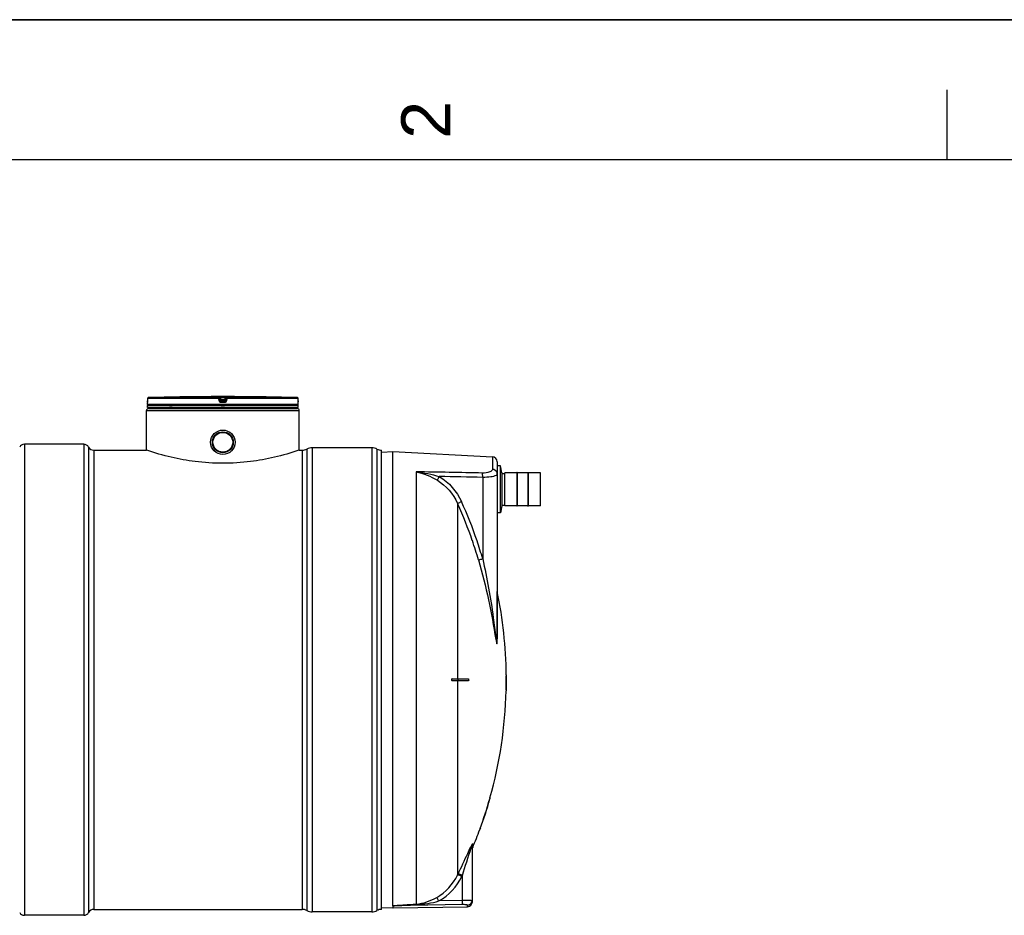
# Model space of a CAD drawing. Header units: millimetres. Extents: x 0 to 297, y 0 to 210.
# Tile 16 of 27: x 157 to 227, y 146 to 210. Entities that reach past the tile are written whole.
import ezdxf

# ---------------------------------------------------------------- set-up
doc = ezdxf.new("R2010")
doc.units = ezdxf.units.MM
doc.header["$LTSCALE"] = 16.335
doc.layers.get('0').update_dxf_attribs({"linetype": 'CONTINUOUS'})
for name, color, linetype in [('01_GLOBAL', 7, 'CONTINUOUS'), ('08_SURFACES', 7, 'CONTINUOUS'), ('AXES_REF', 7, 'CONTINUOUS')]:
    doc.layers.add(name, color=color, linetype=linetype)
doc.styles.add('TEXTSTYLE_2', font='arial.ttf')

# ---------------------------------------------------------------- blocks, each defined once
blk = doc.blocks.new('MARGEA4_BL0', base_point=(148.514, 105.014))
at = {"color": 7, "linetype": 'Continuous'}
for p, q in [((297.014, 210.014), (0.014, 210.014)), ((222.764, 205.014), (222.764, 200.014)), ((287.014, 200.014), (10.014, 200.014))]:
    blk.add_line(p, q, dxfattribs=at)
at = {"color": 7, "linetype": 'Continuous', "style": 'TEXTSTYLE_2', "oblique": 0.00002}
blk.add_text('2', height=3.5, rotation=90, dxfattribs=at).set_placement((187.389, 201.514))

msp = doc.modelspace()

# ---------------------------------------------------------------- linework, layer by layer
at = {"color": 7, "linetype": 'Continuous'}
for p, q in [((0, 210), (297, 210)), ((168.984, 183.135), (168.843, 183.134)), ((168.943, 183.135), (168.925, 183.135)), ((168.984, 183.135), (168.943, 183.135)), ((168.984, 183.135), (168.984, 183.135)), ((168.984, 183.135), (168.984, 183.135)), ((173.516, 183.134), (173.375, 183.135)), ((173.376, 183.135), (173.375, 183.135)), ((173.408, 183.135), (173.376, 183.135)), ((165.805, 182.581), (165.805, 182.724)), ((176.554, 182.511), (165.805, 182.511)), ((165.805, 182.369), (165.805, 182.511)), ((165.81, 182.772), (165.809, 182.765)), ((165.809, 182.765), (165.809, 182.758)), ((165.809, 182.758), (165.809, 182.751)), ((165.811, 182.801), (165.81, 182.791)), ((165.81, 182.791), (165.81, 182.781)), ((165.81, 182.781), (165.81, 182.772)), ((165.812, 183.008), (165.811, 182.849)), ((165.811, 182.849), (165.811, 182.836)), ((165.811, 182.836), (165.811, 182.824)), ((165.811, 182.824), (165.811, 182.812)), ((165.811, 182.812), (165.811, 182.801)), ((165.833, 182.511), (165.833, 182.514)), ((176.525, 182.511), (176.525, 182.514)), ((176.548, 182.837), (176.547, 183.008)), ((176.548, 182.825), (176.548, 182.84)), ((176.548, 182.814), (176.548, 182.829)), ((176.548, 182.804), (176.548, 182.817)), ((176.549, 182.794), (176.548, 182.807)), ((176.549, 182.783), (176.548, 182.797)), ((176.549, 182.774), (176.549, 182.785)), ((176.549, 182.767), (176.549, 182.776)), ((176.55, 182.76), (176.549, 182.769)), ((176.55, 182.754), (176.55, 182.762)), ((176.551, 182.745), (176.55, 182.758)), ((176.55, 182.747), (176.55, 182.751)), ((176.551, 182.743), (176.55, 182.747)), ((176.554, 182.581), (176.554, 182.724)), ((176.554, 182.369), (176.554, 182.511)), ((176.554, 182.369), (165.805, 182.369)), ((165.876, 182.299), (165.876, 182.369)), ((165.876, 182.299), (176.483, 182.299)), ((176.483, 182.299), (176.483, 182.369)), ((161.987, 179.329), (165.734, 179.329)), ((165.756, 179.321), (165.734, 179.329)), ((176.624, 179.329), (176.603, 179.321)), ((176.624, 179.329), (176.837, 179.329)), ((181.787, 179.505), (177.544, 179.505)), ((182.494, 146.602), (182.494, 179.329)), ((182.496, 179.187), (183.3, 179.23)), ((183.3, 179.23), (190.39, 178.858)), ((183.3, 146.856), (183.3, 179.23)), ((190.725, 178.505), (190.725, 165.886)), ((191.065, 177.715), (191.065, 175.364)), ((191.065, 177.671), (191.262, 177.671)), ((191.262, 175.366), (191.262, 177.713)), ((192.132, 177.721), (191.269, 177.721)), ((192.16, 177.749), (192.132, 177.749)), ((192.132, 177.749), (192.132, 175.33)), ((192.16, 177.749), (192.16, 175.33)), ((192.91, 177.721), (192.16, 177.721)), ((192.91, 177.749), (192.938, 177.749)), ((192.91, 177.749), (192.91, 175.33)), ((192.938, 177.749), (192.938, 175.33)), ((193.801, 177.721), (192.938, 177.721)), ((193.808, 175.366), (193.808, 177.713)), ((191.065, 175.408), (191.262, 175.408)), ((192.132, 175.359), (191.269, 175.359)), ((192.16, 175.33), (192.132, 175.33)), ((192.91, 175.359), (192.16, 175.359)), ((192.91, 175.33), (192.938, 175.33)), ((193.801, 175.359), (192.938, 175.359)), ((188.957, 147.147), (188.957, 151.145)), ((182.496, 146.743), (183.301, 146.701)), ((183.3, 146.856), (183.301, 146.853)), ((183.301, 146.853), (183.301, 146.701)), ((183.306, 146.701), (188.61, 146.794)), ((181.787, 146.425), (177.544, 146.425))]:
    msp.add_line(p, q, dxfattribs=at)
at = {"color": 9, "linetype": 'Continuous'}
for p, q in [((170.905, 183.078), (170.905, 183.134)), ((171.047, 183.135), (171.047, 183.064)), ((171.047, 183.135), (171.179, 183.135)), ((171.179, 183.135), (171.312, 183.135)), ((171.312, 183.135), (171.312, 183.064)), ((171.454, 183.134), (171.454, 183.078)), ((173.375, 183.135), (173.375, 183.135)), ((165.806, 182.725), (165.805, 182.724)), ((176.554, 182.581), (165.805, 182.581)), ((165.812, 183.008), (165.811, 182.849)), ((165.811, 182.849), (165.811, 182.849)), ((170.901, 183.008), (165.812, 183.008)), ((165.812, 183.008), (165.812, 183.008)), ((165.833, 182.514), (165.856, 182.514)), ((170.905, 183.078), (165.881, 183.078)), ((167.366, 182.514), (167.559, 182.514)), ((170.921, 182.849), (170.901, 183.008)), ((170.975, 183.016), (170.975, 183.072)), ((170.995, 182.913), (170.975, 183.072)), ((170.995, 182.857), (170.975, 183.016)), ((170.995, 182.913), (170.995, 182.857)), ((170.995, 182.913), (170.996, 182.908)), ((171.065, 182.922), (171.047, 183.064)), ((171.312, 183.064), (171.047, 183.064)), ((171.064, 182.851), (171.065, 182.851)), ((171.179, 182.724), (171.064, 182.725)), ((171.294, 182.922), (171.065, 182.922)), ((171.065, 182.922), (171.065, 182.795)), ((171.294, 182.851), (171.065, 182.851)), ((171.179, 182.795), (171.065, 182.795)), ((171.066, 182.514), (171.293, 182.514)), ((171.294, 182.795), (171.179, 182.795)), ((171.295, 182.725), (171.179, 182.724)), ((171.312, 183.064), (171.294, 182.922)), ((171.294, 182.795), (171.294, 182.922)), ((171.295, 182.851), (171.294, 182.851)), ((171.364, 182.913), (171.363, 182.908)), ((171.384, 183.072), (171.364, 182.913)), ((171.384, 183.016), (171.364, 182.857)), ((171.364, 182.857), (171.364, 182.913)), ((171.384, 183.072), (171.384, 183.016)), ((171.458, 183.008), (171.438, 182.849)), ((176.478, 183.078), (171.454, 183.078)), ((176.547, 183.008), (171.458, 183.008)), ((176.503, 182.514), (176.525, 182.514)), ((176.547, 183.008), (176.547, 183.008)), ((176.548, 182.849), (176.547, 183.008)), ((176.548, 182.849), (176.548, 182.849)), ((176.554, 182.724), (176.553, 182.725)), ((176.837, 179.329), (176.837, 146.602)), ((177.169, 179.412), (177.169, 146.519)), ((177.544, 179.505), (177.544, 146.425)), ((181.787, 179.505), (181.787, 146.425)), ((182.161, 179.412), (182.161, 146.519)), ((190.39, 178.858), (190.39, 177.965)), ((184.945, 177.792), (184.945, 146.981)), ((191.269, 175.359), (191.269, 177.721)), ((193.801, 175.359), (193.801, 177.721)), ((189.692, 177.388), (189.692, 171.589)), ((187.9, 175.538), (187.925, 175.481)), ((187.9, 175.538), (187.925, 175.481)), ((190.732, 165.853), (190.732, 169.252)), ((188.984, 151.278), (188.984, 151.018)), ((187.9, 149.044), (187.936, 149.118)), ((188.214, 148.947), (188.25, 149.022)), ((188.25, 147.231), (188.25, 149.022)), ((183.306, 146.853), (183.301, 146.853)), ((188.256, 146.943), (183.306, 146.853)), ((183.306, 146.701), (183.306, 146.853)), ((188.25, 147.231), (186.579, 147.201)), ((188.61, 146.794), (188.61, 146.901))]:
    msp.add_line(p, q, dxfattribs=at)
at = {"color": 7, "linetype": 'Continuous'}
for points in [[(168.925, 183.135), (168.904, 183.134), (168.892, 183.134)], [(173.444, 183.134), (173.424, 183.135), (173.415, 183.135)], [(165.809, 182.751), (165.808, 182.746), (165.808, 182.744), (165.808, 182.742), (165.808, 182.741), (165.808, 182.739), (165.808, 182.738), (165.808, 182.737), (165.808, 182.737)], [(176.551, 182.738), (176.551, 182.738), (176.551, 182.737), (176.551, 182.736), (176.551, 182.737), (176.551, 182.737), (176.551, 182.738), (176.551, 182.739), (176.551, 182.74), (176.551, 182.741), (176.551, 182.743)]]:
    msp.add_lwpolyline(points, dxfattribs=at)
at = {"color": 9, "linetype": 'Continuous'}
msp.add_lwpolyline([(190.732, 165.853), (190.731, 165.857), (190.729, 165.861), (190.728, 165.864), (190.727, 165.868), (190.726, 165.872), (190.726, 165.875), (190.725, 165.879), (190.725, 165.883), (190.725, 165.886)], dxfattribs=at)
at = {"color": 7, "linetype": 'Continuous'}
for radius in [0.87, 0.746]:
    msp.add_circle((171.179, 179.894), radius, dxfattribs=at)
for centre, radius, start, end in [((171.18, -21.114), 204.261, 90.65549, 91.48637), ((171.179, -21.111), 204.258, 89.3842, 90.6158), ((171.179, -21.111), 204.258, 88.51363, 89.34452), ((165.876, 182.724), 0.0707, 162.87448, 180), ((165.876, 182.581), 0.0707, 180, 235.73564), ((165.883, 183.008), 0.0707, 91.48637, 179.62893), ((165.852, 182.514), 0.0184, 148.62171, 180), ((176.476, 183.008), 0.0707, 0.47139, 88.50968), ((176.483, 182.581), 0.0707, 304.26436, 360), ((176.507, 182.514), 0.0184, 0, 31.37829), ((176.483, 182.724), 0.0707, 0, 17.12565), ((176.837, 180.036), 0.707, 270, 298.07249), ((177.544, 178.71), 0.796, 90, 118.07249), ((181.787, 178.71), 0.796, 61.92751, 90), ((182.494, 180.036), 0.707, 241.92751, 270), ((190.371, 178.505), 0.354, 0, 87), ((191.269, 177.713), 0.00707, 90, 180), ((193.801, 177.713), 0.00707, 0, 90), ((191.269, 175.366), 0.00707, 180, 270), ((193.801, 175.366), 0.00707, 270, 360), ((188.603, 147.147), 0.354, 271, 360), ((176.837, 145.895), 0.707, 61.92751, 90), ((177.544, 147.221), 0.796, 241.92751, 270), ((181.787, 147.221), 0.796, 270, 298.07249), ((182.494, 145.895), 0.707, 90, 118.07249)]:
    msp.add_arc(centre, radius, start, end, dxfattribs=at)
at = {"color": 9, "linetype": 'Continuous'}
for centre, radius, start, end in [((163.392, 182.86), 2.419, 357.85236, 359.726), ((165.884, 183.005), 0.0737, 112.01648, 113.76901), ((165.884, 183.005), 0.0733, 106.67488, 112.02116), ((165.884, 183.006), 0.0721, 102.77751, 106.67429), ((165.883, 183.008), 0.0705, 99.31344, 102.77746), ((165.883, 183.011), 0.0672, 91.54035, 99.35142), ((171.763, 177.334), 5.631, 97.11548, 97.47489), ((170.596, 177.334), 5.631, 82.52511, 82.88452), ((176.476, 183.011), 0.0673, 80.77303, 88.46162), ((176.476, 183.008), 0.07, 79.08428, 80.81472), ((176.475, 183.007), 0.0717, 73.52092, 79.07067), ((176.475, 183.005), 0.0729, 71.97966, 73.5335), ((176.475, 183.005), 0.0735, 65.34706, 71.97453), ((176.475, 183.005), 0.0731, 58.80204, 65.35741), ((179.001, 182.861), 2.453, 180.28324, 182.05321), ((160.911, 163.255), 29.652, 18.95632, 24.35031), ((160.886, 163.243), 29.991, 18.71813, 24.46984), ((160.928, 163.262), 29.634, 16.15397, 18.95452), ((160.904, 163.25), 29.971, 16.15397, 18.7161), ((194.103, 148.485), 5.852, 152.97971, 154.05481), ((191.575, 149.772), 3.015, 152.0081, 152.94282), ((188.725, 150.309), 3.069, 272.3448, 273.0337), ((188.606, 147.253), 0.351, 339.67961, 345.1144), ((188.604, 147.253), 0.353, 345.10838, 352.48322), ((188.61, 147.252), 0.347, 352.46954, 359.97748)]:
    msp.add_arc(centre, radius, start, end, dxfattribs=at)
for points, knots in [([(170.905, 183.134), (170.905, 183.137), (170.927, 183.13), (170.949, 183.137), (170.997, 183.134), (171.029, 183.135), (171.047, 183.135)], [0, 0, 0, 0, 0.076793, 0.294399, 0.618544, 1, 1, 1, 1]), ([(171.312, 183.135), (171.33, 183.135), (171.362, 183.134), (171.41, 183.137), (171.432, 183.13), (171.454, 183.137), (171.454, 183.134)], [0, 0, 0, 0, 0.380898, 0.704707, 0.922316, 1, 1, 1, 1]), ([(165.81, 182.769), (165.809, 182.758), (165.804, 182.749), (165.81, 182.725), (165.806, 182.725)], [0, 0, 0, 0, 0.737028, 1, 1, 1, 1]), ([(165.806, 182.725), (165.806, 182.727), (165.807, 182.731), (165.807, 182.735), (165.808, 182.738)], [0, 0, 0, 0, 0.497733, 1, 1, 1, 1]), ([(170.901, 183.008), (170.901, 183.024), (170.907, 183.043), (170.898, 183.075), (170.905, 183.078)], [0, 0, 0, 0, 0.696676, 1, 1, 1, 1]), ([(170.901, 183.008), (170.918, 183.01), (170.945, 183.011), (170.963, 183.017), (170.975, 183.014), (170.975, 183.016)], [0, 0, 0, 0, 0.702528, 0.921269, 1, 1, 1, 1]), ([(170.921, 182.849), (170.939, 182.851), (170.963, 182.856), (170.985, 182.854), (170.994, 182.859), (170.995, 182.857)], [0, 0, 0, 0, 0.703014, 0.921451, 1, 1, 1, 1]), ([(171.064, 182.725), (171.03, 182.725), (170.96, 182.75), (170.926, 182.815), (170.921, 182.849)], [0, 0, 0, 0, 0.499748, 1, 1, 1, 1]), ([(170.975, 183.072), (170.975, 183.074), (170.987, 183.068), (171.005, 183.072), (171.031, 183.066), (171.047, 183.064)], [0, 0, 0, 0, 0.078331, 0.297814, 1, 1, 1, 1]), ([(171.03, 182.918), (171.022, 182.917), (171.014, 182.912), (170.995, 182.916), (170.995, 182.913)], [0, 0, 0, 0, 0.731988, 1, 1, 1, 1]), ([(171.064, 182.725), (171.064, 182.741), (171.068, 182.763), (171.061, 182.79), (171.065, 182.795)], [0, 0, 0, 0, 0.697837, 1, 1, 1, 1]), ([(171.295, 182.725), (171.295, 182.741), (171.291, 182.763), (171.298, 182.79), (171.294, 182.795)], [0, 0, 0, 0, 0.697838, 1, 1, 1, 1]), ([(171.438, 182.849), (171.433, 182.815), (171.399, 182.75), (171.329, 182.725), (171.295, 182.725)], [0, 0, 0, 0, 0.498891, 1, 1, 1, 1]), ([(171.312, 183.064), (171.328, 183.066), (171.354, 183.072), (171.372, 183.068), (171.384, 183.074), (171.384, 183.072)], [0, 0, 0, 0, 0.703406, 0.922256, 1, 1, 1, 1]), ([(171.364, 182.913), (171.364, 182.916), (171.345, 182.912), (171.337, 182.917), (171.329, 182.918)], [0, 0, 0, 0, 0.268012, 1, 1, 1, 1]), ([(171.438, 182.849), (171.42, 182.851), (171.396, 182.856), (171.374, 182.854), (171.365, 182.859), (171.364, 182.857)], [0, 0, 0, 0, 0.703014, 0.921451, 1, 1, 1, 1]), ([(171.458, 183.008), (171.441, 183.01), (171.414, 183.011), (171.396, 183.017), (171.384, 183.014), (171.384, 183.016)], [0, 0, 0, 0, 0.702528, 0.921269, 1, 1, 1, 1]), ([(171.458, 183.008), (171.458, 183.024), (171.452, 183.043), (171.461, 183.075), (171.454, 183.078)], [0, 0, 0, 0, 0.696676, 1, 1, 1, 1]), ([(176.553, 182.725), (176.548, 182.725), (176.555, 182.75), (176.55, 182.761), (176.549, 182.773)], [0, 0, 0, 0, 0.262647, 1, 1, 1, 1]), ([(176.553, 182.725), (176.553, 182.727), (176.552, 182.731), (176.552, 182.735), (176.551, 182.738)], [0, 0, 0, 0, 0.497732, 1, 1, 1, 1]), ([(190.39, 177.965), (190.39, 177.876), (190.097, 177.705), (189.854, 177.696), (189.68, 177.699)], [0, 0, 0, 0, 0.338359, 1, 1, 1, 1]), ([(189.692, 177.388), (189.693, 177.421), (189.692, 177.524), (189.693, 177.629), (189.68, 177.699)], [0, 0, 0, 0, 0.315006, 1, 1, 1, 1]), ([(190.645, 177.536), (190.534, 177.47), (190.207, 177.405), (189.887, 177.385), (189.692, 177.388)], [0, 0, 0, 0, 0.398951, 1, 1, 1, 1]), ([(190.725, 177.632), (190.725, 177.646), (190.723, 177.674), (190.717, 177.702), (190.714, 177.716)], [0, 0, 0, 0, 0.498517, 1, 1, 1, 1]), ([(186.462, 177.187), (186.468, 177.202), (186.511, 177.292), (186.56, 177.379), (186.601, 177.451)], [0, 0, 0, 0, 0.163359, 1, 1, 1, 1]), ([(187.9, 175.538), (187.912, 175.543), (188.007, 175.586), (188.101, 175.628), (188.183, 175.666)], [0, 0, 0, 0, 0.130533, 1, 1, 1, 1]), ([(189.392, 171.507), (189.405, 171.51), (189.506, 171.536), (189.605, 171.564), (189.692, 171.589)], [0, 0, 0, 0, 0.130961, 1, 1, 1, 1]), ([(189.392, 171.507), (189.663, 170.57), (190.151, 168.697), (190.463, 166.787), (190.628, 165.843)], [0, 0, 0, 0, 0.504281, 1, 1, 1, 1]), ([(189.692, 171.589), (189.999, 170.201), (190.339, 168.338), (190.569, 166.462), (190.628, 165.997)], [0, 0, 0, 0, 0.752036, 1, 1, 1, 1]), ([(190.628, 165.997), (190.646, 165.857), (190.69, 165.336), (190.725, 165.783), (190.725, 165.886)], [0, 0, 0, 0, 0.578058, 1, 1, 1, 1]), ([(190.628, 165.843), (190.646, 165.74), (190.726, 165.334), (190.732, 165.748), (190.732, 165.853)], [0, 0, 0, 0, 0.499178, 1, 1, 1, 1]), ([(187.936, 149.118), (188.17, 149.605), (188.469, 150.249), (188.766, 150.893), (188.841, 151.045)], [0, 0, 0, 0, 0.761227, 1, 1, 1, 1]), ([(188.871, 150.971), (188.876, 150.985), (188.885, 151.013), (188.895, 151.04), (188.9, 151.054)], [0, 0, 0, 0, 0.511748, 1, 1, 1, 1]), ([(188.9, 151.054), (188.907, 151.072), (188.908, 151.093), (188.957, 151.162), (188.957, 151.145)], [0, 0, 0, 0, 0.52687, 1, 1, 1, 1]), ([(188.912, 151.187), (188.922, 151.205), (188.929, 151.226), (188.984, 151.296), (188.984, 151.278)], [0, 0, 0, 0, 0.524126, 1, 1, 1, 1]), ([(188.214, 148.947), (188.147, 148.979), (188.052, 149.008), (187.931, 149.063), (187.9, 149.044)], [0, 0, 0, 0, 0.666101, 1, 1, 1, 1]), ([(188.25, 149.022), (188.183, 149.053), (188.088, 149.082), (187.967, 149.137), (187.936, 149.118)], [0, 0, 0, 0, 0.665943, 1, 1, 1, 1]), ([(186.579, 147.201), (186.546, 147.258), (186.492, 147.338), (186.442, 147.429), (186.414, 147.447)], [0, 0, 0, 0, 0.658849, 1, 1, 1, 1]), ([(183.3, 146.856), (183.429, 146.887), (183.704, 146.888), (184.25, 146.939), (184.667, 146.962), (184.945, 146.981)], [0, 0, 0, 0, 0.24151, 0.493459, 1, 1, 1, 1]), ([(183.306, 146.853), (183.307, 146.864), (183.358, 146.853), (183.412, 146.866), (183.545, 146.867), (183.713, 146.879), (183.921, 146.887), (184.197, 146.9), (184.543, 146.915), (184.82, 146.927), (184.959, 146.932)], [0, 0, 0, 0, 0.020129, 0.059116, 0.122152, 0.246811, 0.372019, 0.497509, 0.748698, 1, 1, 1, 1]), ([(184.959, 146.932), (184.957, 146.943), (184.953, 146.959), (184.948, 146.975), (184.945, 146.981)], [0, 0, 0, 0, 0.626709, 1, 1, 1, 1]), ([(188.85, 147.243), (188.813, 147.241), (188.613, 147.235), (188.413, 147.233), (188.25, 147.231)], [0, 0, 0, 0, 0.187344, 1, 1, 1, 1]), ([(188.256, 146.943), (188.256, 146.954), (188.253, 147.05), (188.252, 147.146), (188.25, 147.231)], [0, 0, 0, 0, 0.111817, 1, 1, 1, 1]), ([(188.61, 146.901), (188.61, 146.935), (188.424, 146.924), (188.341, 146.944), (188.256, 146.943)], [0, 0, 0, 0, 0.285221, 1, 1, 1, 1]), ([(188.957, 147.252), (188.957, 147.246), (188.92, 147.251), (188.905, 147.245), (188.887, 147.244)], [0, 0, 0, 0, 0.257506, 1, 1, 1, 1])]:
    msp.add_open_spline(points, degree=3, knots=knots, dxfattribs=at)
for points in [[(170.905, 183.134), (170.936, 183.134), (170.971, 183.103), (170.975, 183.072)], [(171.454, 183.134), (171.423, 183.134), (171.388, 183.103), (171.384, 183.072)], [(165.812, 183.008), (165.812, 183.033), (165.831, 183.062), (165.855, 183.072)], [(170.905, 183.078), (170.936, 183.078), (170.971, 183.047), (170.975, 183.016)], [(171.065, 182.795), (171.034, 182.795), (170.999, 182.826), (170.995, 182.857)], [(171.364, 182.857), (171.36, 182.826), (171.325, 182.795), (171.294, 182.795)], [(171.384, 183.016), (171.388, 183.047), (171.423, 183.078), (171.454, 183.078)], [(176.547, 183.008), (176.547, 183.031), (176.532, 183.056), (176.513, 183.068)], [(189.68, 177.699), (188.102, 177.731), (186.523, 177.762), (184.945, 177.792)], [(184.945, 177.792), (185.478, 177.683), (185.992, 177.461), (186.462, 177.187)], [(184.945, 177.792), (185.505, 177.731), (186.061, 177.612), (186.601, 177.451)], [(190.714, 177.716), (190.678, 177.847), (190.526, 177.959), (190.39, 177.965)], [(190.725, 177.632), (190.725, 177.59), (190.681, 177.557), (190.645, 177.536)], [(186.462, 177.187), (187.091, 176.819), (187.603, 176.204), (187.9, 175.538)], [(186.601, 177.451), (187.289, 177.053), (187.854, 176.389), (188.183, 175.666)], [(189.692, 177.388), (188.662, 177.41), (187.631, 177.431), (186.601, 177.451)], [(188.25, 149.022), (188.458, 149.671), (188.649, 150.327), (188.871, 150.971)], [(188.957, 151.145), (188.957, 151.19), (188.967, 151.236), (188.984, 151.278)], [(186.414, 147.447), (187.048, 147.802), (187.585, 148.389), (187.9, 149.044)], [(186.579, 147.201), (187.276, 147.589), (187.866, 148.23), (188.214, 148.947)], [(184.945, 146.981), (185.458, 147.015), (185.965, 147.197), (186.414, 147.447)], [(184.959, 146.932), (185.506, 146.955), (186.052, 147.051), (186.579, 147.201)], [(188.61, 146.901), (188.742, 146.903), (188.889, 147.006), (188.935, 147.131)]]:
    msp.add_open_spline(points, degree=3, dxfattribs=at)
at = {"color": 7, "linetype": 'Continuous'}
for points in [[(170.996, 182.908), (171.001, 182.879), (171.035, 182.851), (171.064, 182.851)], [(171.363, 182.908), (171.358, 182.879), (171.324, 182.851), (171.295, 182.851)]]:
    msp.add_open_spline(points, degree=3, dxfattribs=at)
msp.add_open_spline([(176.603, 179.321), (176.028, 179.131), (174.892, 178.807), (173.078, 178.476), (171.179, 178.353), (169.281, 178.476), (167.467, 178.807), (166.331, 179.131), (165.756, 179.321)], degree=3, knots=[0, 0, 0, 0, 0.164403, 0.320375, 0.5, 0.679625, 0.835597, 1, 1, 1, 1], dxfattribs=at)
at = {"layer": '01_GLOBAL', "color": 9, "linetype": 'Continuous'}
msp.add_line((165.734, 182.157), (176.624, 182.157), dxfattribs=at)
at = {"layer": '01_GLOBAL', "color": 7, "linetype": 'Continuous'}
for p, q in [((165.734, 179.329), (165.734, 182.157)), ((165.876, 182.299), (176.483, 182.299)), ((176.624, 179.329), (176.624, 182.157))]:
    msp.add_line(p, q, dxfattribs=at)
for centre, start, end in [((165.876, 182.157), 90, 180), ((176.483, 182.157), 0, 90)]:
    msp.add_arc(centre, 0.141, start, end, dxfattribs=at)
at = {"layer": '08_SURFACES', "color": 9, "linetype": 'Continuous'}
for p, q in [((187.9, 175.538), (187.9, 163.036)), ((187.9, 162.895), (187.9, 149.044)), ((187.912, 163.036), (187.912, 162.895)), ((191.374, 163.248), (191.388, 163.248)), ((191.367, 162.258), (191.382, 162.258)), ((190.208, 154.48), (190.193, 154.48)), ((189.522, 152.358), (189.507, 152.358))]:
    msp.add_line(p, q, dxfattribs=at)
at = {"layer": '08_SURFACES', "color": 7, "linetype": 'Continuous'}
for p, q in [((187.526, 163.036), (188.661, 163.036)), ((188.661, 162.895), (187.526, 162.895)), ((191.357, 163.036), (191.389, 163.036)), ((191.357, 162.895), (191.389, 162.895)), ((191.373, 163.319), (191.388, 163.319)), ((191.373, 163.319), (191.374, 163.248)), ((191.388, 163.248), (191.388, 163.319)), ((191.367, 162.258), (191.366, 162.187)), ((191.366, 162.187), (191.38, 162.187)), ((191.38, 162.187), (191.382, 162.258)), ((190.196, 154.489), (190.193, 154.48)), ((190.201, 154.507), (190.196, 154.489)), ((190.213, 154.55), (190.201, 154.507)), ((190.208, 154.48), (190.228, 154.549)), ((190.213, 154.55), (190.228, 154.55)), ((190.225, 154.541), (190.227, 154.546)), ((190.228, 154.549), (190.228, 154.55)), ((189.482, 152.288), (189.481, 152.287)), ((189.481, 152.287), (189.496, 152.287)), ((189.487, 152.302), (189.483, 152.293)), ((189.532, 152.386), (189.495, 152.284)), ((189.532, 152.386), (189.497, 152.289))]:
    msp.add_line(p, q, dxfattribs=at)
for points in [[(190.208, 154.48), (190.212, 154.492), (190.215, 154.504), (190.218, 154.516), (190.221, 154.526), (190.223, 154.534)], [(189.483, 152.293), (189.482, 152.29), (189.482, 152.288)], [(189.507, 152.358), (189.504, 152.349), (189.5, 152.34), (189.497, 152.331), (189.494, 152.322), (189.491, 152.315), (189.487, 152.302)], [(189.496, 152.287), (189.497, 152.288), (189.498, 152.291), (189.5, 152.296)], [(189.502, 152.303), (189.505, 152.312), (189.509, 152.322), (189.513, 152.333)], [(189.513, 152.333), (189.517, 152.345), (189.522, 152.358)]]:
    msp.add_lwpolyline(points, dxfattribs=at)
for radius, start, end in [(31.044, 0.65259, 11.68403), (31.043, 358.69474, 359.86949), (31.043, 0.13051, 0.52207), (31.058, 358.69534, 359.86954), (31.058, 0.13046, 0.52183), (31.058, 359.86954, 0.21743), (31.044, 344.27202, 358.56419), (31.043, 340.02034, 344.13634), (31.058, 340.02983, 344.14375), (31.044, 337.36465, 339.88146)]:
    msp.add_arc((160.332, 162.965), radius, start, end, dxfattribs=at)
for points, knots in [([(187.496, 163.022), (187.476, 163.004), (187.452, 162.945), (187.501, 162.895), (187.526, 162.895)], [0, 0, 0, 0, 0.528162, 1, 1, 1, 1]), ([(187.544, 162.895), (187.515, 162.895), (187.461, 162.96), (187.512, 163.036), (187.544, 163.036)], [0, 0, 0, 0, 0.472816, 1, 1, 1, 1]), ([(187.526, 163.036), (187.521, 163.036), (187.51, 163.033), (187.501, 163.026), (187.496, 163.022)], [0, 0, 0, 0, 0.454373, 1, 1, 1, 1]), ([(191.371, 162.895), (191.349, 162.895), (191.376, 162.939), (191.366, 163.011), (191.37, 162.992), (191.371, 162.989)], [0, 0, 0, 0, 0.607592, 0.919925, 1, 1, 1, 1]), ([(191.357, 163.036), (191.352, 163.036), (191.36, 163.011), (191.355, 163), (191.355, 162.99)], [0, 0, 0, 0, 0.3171, 1, 1, 1, 1]), ([(191.355, 162.99), (191.355, 162.978), (191.351, 162.94), (191.356, 162.959), (191.356, 162.961)], [0, 0, 0, 0, 0.827981, 1, 1, 1, 1])]:
    msp.add_open_spline(points, degree=3, knots=knots, dxfattribs=at)
msp.add_open_spline([(188.661, 163.036), (188.709, 163.036), (188.709, 162.895), (188.661, 162.895)], degree=3, dxfattribs=at)
at = {"layer": 'AXES_REF', "color": 7, "linetype": 'Continuous'}
for p, q in [((161.279, 179.753), (157.037, 179.753)), ((190.954, 178.211), (190.725, 178.211)), ((190.954, 174.869), (190.954, 178.211)), ((191.065, 177.715), (190.954, 178.211)), ((190.954, 174.869), (190.725, 174.869)), ((191.065, 175.364), (190.954, 174.869)), ((161.279, 146.178), (157.037, 146.178)), ((161.987, 146.602), (176.837, 146.602))]:
    msp.add_line(p, q, dxfattribs=at)
at = {"layer": 'AXES_REF', "color": 9, "linetype": 'Continuous'}
for p, q in [((157.037, 179.753), (157.037, 146.178)), ((161.279, 179.753), (161.279, 146.178)), ((161.612, 179.553), (161.612, 146.377)), ((161.987, 179.329), (161.987, 146.602))]:
    msp.add_line(p, q, dxfattribs=at)
at = {"layer": 'AXES_REF', "color": 7, "linetype": 'Continuous'}
for radius in [0.743, 0.707]:
    msp.add_circle((171.179, 179.894), radius, dxfattribs=at)
for centre, radius, start, end in [((157.037, 179.376), 0.377, 90, 151.92751), ((161.279, 179.376), 0.377, 28.07249, 90), ((161.987, 179.753), 0.424, 208.07249, 270), ((157.037, 146.555), 0.377, 208.07249, 270), ((161.279, 146.555), 0.377, 270, 331.92751), ((161.987, 146.178), 0.424, 90, 151.92751)]:
    msp.add_arc(centre, radius, start, end, dxfattribs=at)

# ---------------------------------------------------------------- block references
at = {"color": 7, "linetype": 'Continuous'}
msp.add_blockref('MARGEA4_BL0', (148.514, 105.014), dxfattribs=at)

doc.saveas('drawing.dxf')
